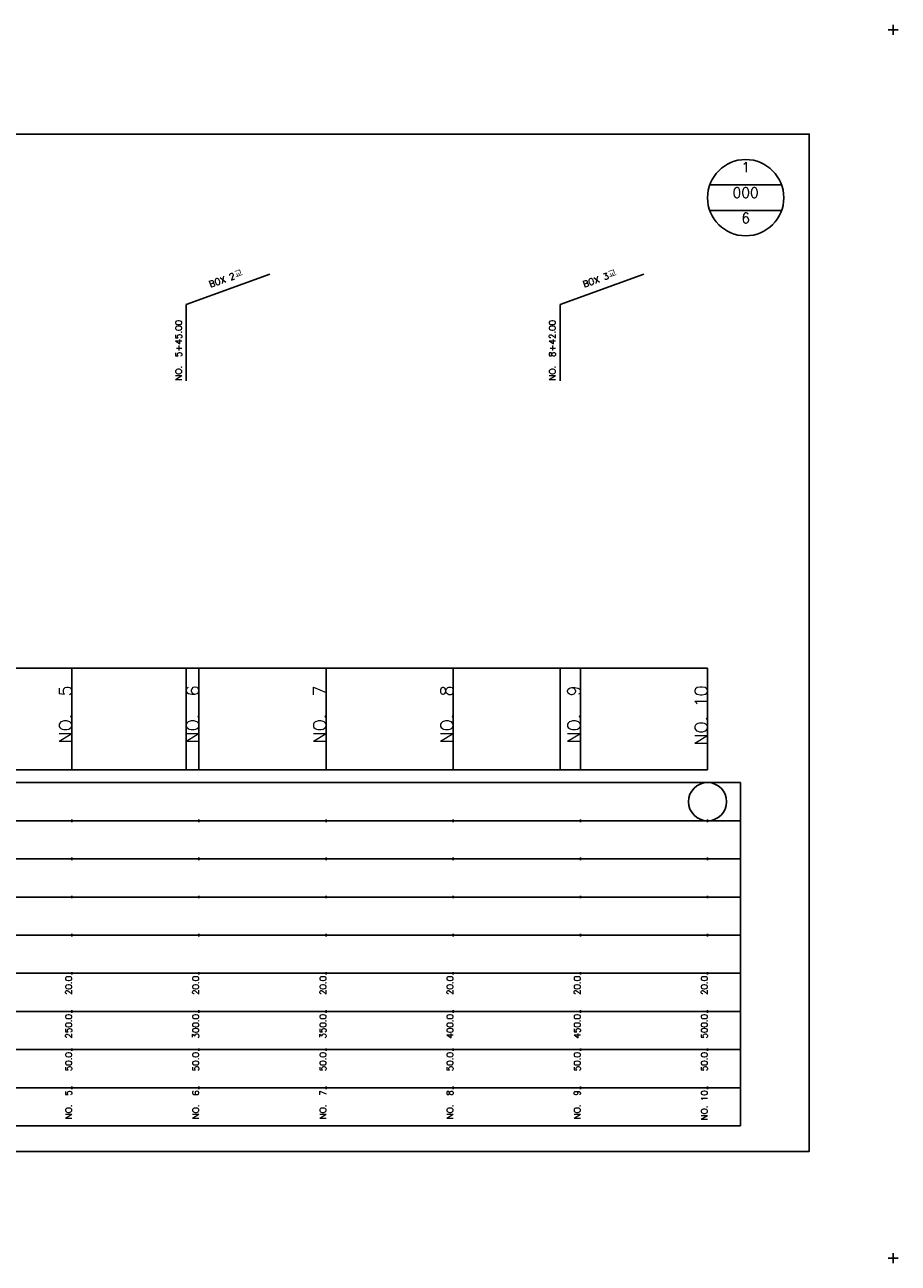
# Model space of a CAD drawing. Extents: x -2 to 685, y -2 to 485.
# Tile 2 of 2: x 342 to 685, y -2 to 485. Entities that reach past the tile are written whole.
import ezdxf
from ezdxf.enums import TextEntityAlignment as Align

# ---------------------------------------------------------------- set-up
doc = ezdxf.new("R2010")
doc.units = 0
doc.header["$LTSCALE"] = 5
for name, color, linetype in [('BOX', 5, 'CONTINUOUS'), ('DT1', 3, 'CONTINUOUS'), ('DT2', 6, 'CONTINUOUS'), ('LT1', 4, 'CONTINUOUS'), ('ST1', 7, 'CONTINUOUS')]:
    doc.layers.add(name, color=color, linetype=linetype)
doc.styles.add('GHS', font='ROMANS.shx', dxfattribs={"bigfont": 'GHS.shx'})

msp = doc.modelspace()

# ---------------------------------------------------------------- linework, layer by layer
at = {"layer": 'BOX'}
msp.add_lwpolyline([(50, 42), (650, 42), (650, 442), (50, 442), (50, 42)], dxfattribs=at)
at = {"layer": 'LT1', "linetype": 'CONTINUOUS'}
for p, q in [((405, 375), (437.89, 386.97)), ((552, 375), (584.89, 386.97)), ((405, 345), (405, 375)), ((552, 345), (552, 375))]:
    msp.add_line(p, q, dxfattribs=at)
at = {"layer": 'LT1'}
for p, q in [((360, 192), (360, 232)), ((405, 192), (405, 232)), ((410, 192), (410, 232)), ((460, 192), (460, 232)), ((510, 192), (510, 232)), ((552, 192), (552, 232)), ((560, 192), (560, 232)), ((610, 192), (610, 232)), ((360, 225.69), (360, 226.69)), ((410, 225.69), (410, 226.69)), ((460, 225.69), (460, 226.69)), ((510, 225.69), (510, 226.69)), ((560, 225.69), (560, 226.69)), ((610, 225.69), (610, 226.69)), ((110, 192), (610, 192)), ((360, 171.5), (360, 172.5)), ((410, 171.5), (410, 172.5)), ((460, 171.5), (460, 172.5)), ((510, 171.5), (510, 172.5)), ((560, 171.5), (560, 172.5)), ((610, 171.5), (610, 172.5)), ((360, 156.5), (360, 157.5)), ((410, 156.5), (410, 157.5)), ((460, 156.5), (460, 157.5)), ((510, 156.5), (510, 157.5)), ((560, 156.5), (560, 157.5)), ((610, 156.5), (610, 157.5)), ((360, 141.5), (360, 142.5)), ((410, 141.5), (410, 142.5)), ((460, 141.5), (460, 142.5)), ((510, 141.5), (510, 142.5)), ((560, 141.5), (560, 142.5)), ((610, 141.5), (610, 142.5)), ((360, 126.5), (360, 127.5)), ((410, 126.5), (410, 127.5)), ((460, 126.5), (460, 127.5)), ((510, 126.5), (510, 127.5)), ((560, 126.5), (560, 127.5)), ((610, 126.5), (610, 127.5)), ((360, 111.5), (360, 112.5)), ((410, 111.5), (410, 112.5)), ((460, 111.5), (460, 112.5)), ((510, 111.5), (510, 112.5)), ((560, 111.5), (560, 112.5)), ((610, 111.5), (610, 112.5)), ((360, 96.5), (360, 97.5)), ((410, 96.5), (410, 97.5)), ((460, 96.5), (460, 97.5)), ((510, 96.5), (510, 97.5)), ((560, 96.5), (560, 97.5)), ((610, 96.5), (610, 97.5)), ((360, 81.5), (360, 82.5)), ((410, 81.5), (410, 82.5)), ((460, 81.5), (460, 82.5)), ((510, 81.5), (510, 82.5)), ((560, 81.5), (560, 82.5)), ((610, 81.5), (610, 82.5)), ((360, 66.5), (360, 67.5)), ((410, 66.5), (410, 67.5)), ((460, 66.5), (460, 67.5)), ((510, 66.5), (510, 67.5)), ((560, 66.5), (560, 67.5)), ((610, 66.5), (610, 67.5))]:
    msp.add_line(p, q, dxfattribs=at)
msp.add_lwpolyline([(110, 232), (160, 232), (210, 232), (260, 232), (310, 232), (360, 232), (410, 232), (460, 232), (510, 232), (560, 232), (610, 232)], dxfattribs=at)
at = {"layer": 'ST1'}
for p, q in [((681, 483), (685, 483)), ((683, 481), (683, 485)), ((80, 187), (623, 187)), ((623, 52), (623, 187)), ((87.5, 172), (623, 172)), ((80, 157), (623, 157)), ((87.5, 142), (623, 142)), ((80, 127), (623, 127)), ((80, 112), (623, 112)), ((80, 97), (623, 97)), ((80, 82), (623, 82)), ((80, 67), (623, 67)), ((80, 52), (623, 52)), ((681, 0), (685, 0)), ((683, -2), (683, 2))]:
    msp.add_line(p, q, dxfattribs=at)
at = {"layer": 'ST1', "linetype": 'CONTINUOUS'}
for p, q in [((639.14, 422), (610.86, 422)), ((639.14, 412), (610.86, 412))]:
    msp.add_line(p, q, dxfattribs=at)
for centre, radius in [((625, 417), 15), ((610, 179.5), 7.5)]:
    msp.add_circle(centre, radius, dxfattribs=at)

# ---------------------------------------------------------------- texts
at = {"layer": 'DT1', "linetype": 'CONTINUOUS', "style": 'GHS'}
for s, p in [('BOX 2교', (421, 383.99)), ('BOX 3교', (568, 383.99))]:
    msp.add_text(s, height=2.5, rotation=20, dxfattribs=at).set_placement(p, align=Align.CENTER)
for s, p in [('NO.  5+45.00 ', (403.25, 345.12)), ('NO.  8+42.00 ', (550.25, 345.12))]:
    msp.add_text(s, height=2.5, rotation=90, dxfattribs=at).set_placement(p)
at = {"layer": 'DT1', "style": 'GHS'}
for s, height, p in [('NO.  5', 5, (360, 225.19)), ('NO.  6', 5, (410, 225.19)), ('NO.  7', 5, (460, 225.19)), ('NO.  8', 5, (510, 225.19)), ('NO.  9', 5, (560, 225.19)), ('NO. 10', 5, (610, 225.19)), (' 20.0', 2.5, (360, 111)), (' 20.0', 2.5, (410, 111)), (' 20.0', 2.5, (460, 111)), (' 20.0', 2.5, (510, 111)), (' 20.0', 2.5, (560, 111)), (' 20.0', 2.5, (610, 111)), ('   250.0', 2.5, (360, 96)), ('   300.0', 2.5, (410, 96)), ('   350.0', 2.5, (460, 96)), ('   400.0', 2.5, (510, 96)), ('   450.0', 2.5, (560, 96)), ('   500.0', 2.5, (610, 96)), ('  50.0', 2.5, (360, 81)), ('  50.0', 2.5, (410, 81)), ('  50.0', 2.5, (460, 81)), ('  50.0', 2.5, (510, 81)), ('  50.0', 2.5, (560, 81)), ('  50.0', 2.5, (610, 81)), ('NO.  5', 2.5, (360, 66)), ('NO.  6', 2.5, (410, 66)), ('NO.  7', 2.5, (460, 66)), ('NO.  8', 2.5, (510, 66)), ('NO.  9', 2.5, (560, 66)), ('NO. 10', 2.5, (610, 66))]:
    msp.add_text(s, height=height, rotation=90, dxfattribs=at).set_placement(p, align=Align.RIGHT)
at = {"layer": 'DT2', "linetype": 'CONTINUOUS', "style": 'GHS'}
for s, p in [('1', (625, 427)), ('000', (625, 417)), ('6', (625, 407))]:
    msp.add_text(s, height=4, dxfattribs=at).set_placement(p, align=Align.CENTER)

doc.saveas('drawing.dxf')
